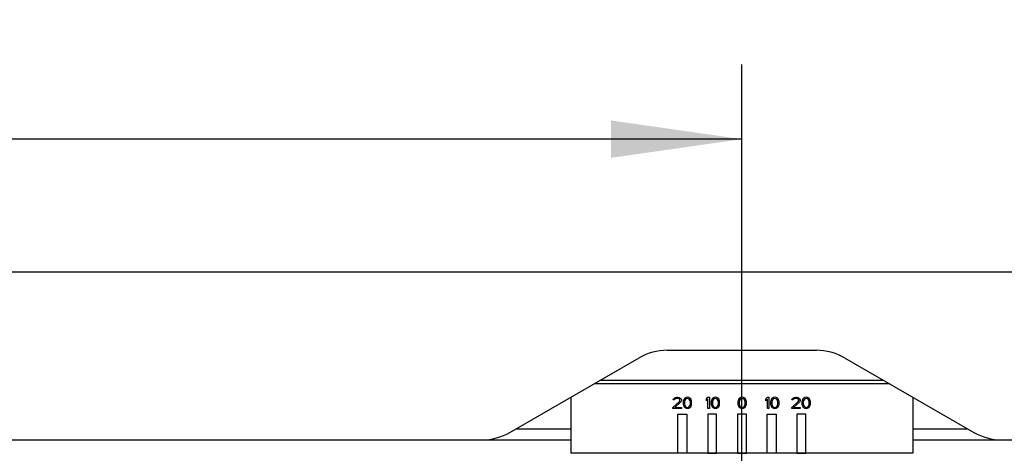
# Model space of a CAD drawing. Header units: millimetres. Extents: x 0 to 420, y 0 to 297.
# Tile 90 of 140: x 128 to 154, y 249 to 261. Entities that reach past the tile are written whole.
import ezdxf

# ---------------------------------------------------------------- set-up
doc = ezdxf.new("R2010")
doc.units = ezdxf.units.MM
doc.header["$LTSCALE"] = 23.1
doc.layers.get('0').update_dxf_attribs({"linetype": 'CONTINUOUS'})
doc.layers.add('03___PRT_ALL_CURVES', color=7, linetype='CONTINUOUS')
doc.layers.add('DIM_PILOTEES', color=7, linetype='CONTINUOUS')
doc.styles.get("Standard").update_dxf_attribs({"font": 'txt', "width": 0.7})
doc.dimstyles.new('DIMSTYLE_1', dxfattribs={"dimtxt": 2.5, "dimasz": 3.5, "dimexe": 2, "dimexo": 0, "dimtad": 1, "dimlfac": 3.333333, "dimdsep": 46, "dimtxsty": 'Standard', "dimblk": '_FILLED', "dimblk1": '_FILLED', "dimblk2": '_FILLED', "dimcen": 0.09, "dimazin": 2, "dimtp": 0.8, "dimtm": 0.8, "dimtfac": 1, "dimtofl": 0, "dimtmove": 0, "dimatfit": 3, "dimldrblk": '_FILLED', "dimfxl": 0, "dimtolj": 1, "dimarcsym": 0})
doc.dimstyles.new('DIMSTYLE_2', dxfattribs={"dimtxt": 2.5, "dimasz": 3.5, "dimexe": 2, "dimexo": 0, "dimtad": 1, "dimlfac": 3.333333, "dimdsep": 46, "dimtxsty": 'Standard', "dimblk": '_FILLED', "dimblk1": '_FILLED', "dimblk2": '_FILLED', "dimcen": 0.09, "dimazin": 2, "dimtp": 0.5, "dimtm": 0.5, "dimtfac": 1, "dimtofl": 0, "dimtmove": 0, "dimatfit": 3, "dimldrblk": '_FILLED', "dimfxl": 0, "dimtolj": 1, "dimarcsym": 0})

# ---------------------------------------------------------------- blocks, each defined once
blk = doc.blocks.new('_FILLED')
at = {"color": 0, "linetype": 'ByBlock'}
blk.add_solid([(0, 0), (-1, 0.1429), (-1, -0.1429)], dxfattribs=at)
blk = doc.blocks.new('*D2')
at = {"layer": 'DIM_PILOTEES', "color": 2, "linetype": 'Continuous'}
for p, q in [((56.84, 253.087), (56.84, 265.977)), ((176.84, 253.087), (176.84, 265.977)), ((56.84, 263.977), (116.84, 263.977)), ((176.84, 263.977), (116.84, 263.977))]:
    blk.add_line(p, q, dxfattribs=at)
at = {"layer": 'DIM_PILOTEES', "color": 2, "linetype": 'Continuous', "xscale": 3.5, "yscale": 3.5, "zscale": 3.5, "rotation": 180}
blk.add_blockref('_FILLED', (56.84, 263.977), dxfattribs=at)
at = {"layer": 'DIM_PILOTEES', "color": 2, "linetype": 'Continuous', "xscale": 3.5, "yscale": 3.5, "zscale": 3.5}
blk.add_blockref('_FILLED', (176.84, 263.977), dxfattribs=at)
at = {"layer": 'DIM_PILOTEES', "color": 2, "linetype": 'Continuous', "insert": (116.505, 267.102), "char_height": 2.5, "width": 8.83929, "attachment_point": 2, "line_spacing_factor": 0.9}
blk.add_mtext('{\\ftxt;\\W0.0001;\\H0.0001;\\~}{\\ftxt;\\W2.3571428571;\\H2.5; }{\\ftxt;\\W0.0001;\\H0.0001;\\~}', dxfattribs=at)
blk = doc.blocks.new('*D3')
at = {"layer": 'DIM_PILOTEES', "color": 2, "linetype": 'Continuous'}
for p, q in [((86.84, 241.74), (86.84, 259.544)), ((146.84, 241.74), (146.84, 259.544)), ((86.84, 257.544), (116.84, 257.544)), ((146.84, 257.544), (116.84, 257.544))]:
    blk.add_line(p, q, dxfattribs=at)
at = {"layer": 'DIM_PILOTEES', "color": 2, "linetype": 'Continuous', "xscale": 3.5, "yscale": 3.5, "zscale": 3.5, "rotation": 180}
blk.add_blockref('_FILLED', (86.84, 257.544), dxfattribs=at)
at = {"layer": 'DIM_PILOTEES', "color": 2, "linetype": 'Continuous', "xscale": 3.5, "yscale": 3.5, "zscale": 3.5}
blk.add_blockref('_FILLED', (146.84, 257.544), dxfattribs=at)
at = {"layer": 'DIM_PILOTEES', "color": 2, "linetype": 'Continuous', "insert": (116.473, 260.669), "char_height": 2.5, "width": 17.41071, "attachment_point": 2, "line_spacing_factor": 0.9}
blk.add_mtext('{\\ftxt;\\W0.0001;\\H0.0001;\\~}{\\ftxt;\\W2.2857142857;\\H2.5; }{\\ftxt;\\W0.0001;\\H0.0001;\\~}{\\ftxt;\\W0.0001;\\H0.0001;\\~}{\\ftxt;\\W2.3571428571;\\H2.5; }{\\ftxt;\\W0.0001;\\H0.0001;\\~}', dxfattribs=at)
blk = doc.blocks.new('*D23')
at = {"layer": 'DIM_PILOTEES', "color": 2, "linetype": 'Continuous'}
for p, q in [((45.89, 195.072), (45.89, 284.202)), ((187.79, 195.072), (187.79, 284.202)), ((45.89, 282.202), (116.84, 282.202)), ((187.79, 282.202), (116.84, 282.202))]:
    blk.add_line(p, q, dxfattribs=at)
at = {"layer": 'DIM_PILOTEES', "color": 2, "linetype": 'Continuous', "xscale": 3.5, "yscale": 3.5, "zscale": 3.5, "rotation": 180}
blk.add_blockref('_FILLED', (45.89, 282.202), dxfattribs=at)
at = {"layer": 'DIM_PILOTEES', "color": 2, "linetype": 'Continuous', "xscale": 3.5, "yscale": 3.5, "zscale": 3.5}
blk.add_blockref('_FILLED', (187.79, 282.202), dxfattribs=at)
at = {"layer": 'DIM_PILOTEES', "color": 2, "linetype": 'Continuous', "insert": (115.829, 285.327), "char_height": 2.5, "width": 8.57143, "attachment_point": 2, "line_spacing_factor": 0.9}
blk.add_mtext('{\\ftxt;\\W0.0001;\\H0.0001;\\~}{\\ftxt;\\W2.2857142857;\\H2.5; }{\\ftxt;\\W0.0001;\\H0.0001;\\~}', dxfattribs=at)

msp = doc.modelspace()

# ---------------------------------------------------------------- linework, layer by layer
at = {"color": 7, "linetype": 'Continuous'}
for p, q in [((57.7404, 253.987), (175.9404, 253.987)), ((144.8423, 251.887), (148.8385, 251.887)), ((140.6316, 249.6879), (144.0923, 251.686)), ((149.5885, 251.686), (153.0493, 249.6879)), ((150.7993, 250.987), (142.8816, 250.987)), ((150.6434, 251.077), (143.0375, 251.077)), ((142.2654, 250.6312), (142.2654, 249.127)), ((151.4154, 250.6312), (151.4154, 249.127)), ((140.8031, 249.787), (142.2654, 249.787)), ((151.4154, 249.787), (152.8777, 249.787)), ((124.3404, 249.487), (142.2654, 249.487)), ((151.4154, 249.487), (169.3404, 249.487)), ((151.4154, 249.127), (142.2654, 249.127))]:
    msp.add_line(p, q, dxfattribs=at)
for centre, start, end in [((144.8423, 250.387), 90, 120), ((148.8385, 250.387), 60, 90), ((139.8816, 250.987), 270, 300), ((153.7993, 250.987), 240, 270)]:
    msp.add_arc(centre, 1.5, start, end, dxfattribs=at)
at = {"layer": '03___PRT_ALL_CURVES', "color": 40, "linetype": 'Continuous'}
for p, q in [((144.9954, 250.3589), (145.1704, 250.5185)), ((145.0017, 250.5568), (145.0079, 250.5823)), ((145.0329, 250.5568), (145.0017, 250.5568)), ((145.0079, 250.5823), (145.0329, 250.6078)), ((145.0329, 250.6078), (145.0579, 250.6206)), ((145.0454, 250.5759), (145.0329, 250.5568)), ((145.0642, 250.5887), (145.0454, 250.5759)), ((145.2017, 250.4993), (145.0454, 250.3589)), ((145.0579, 250.6206), (145.1017, 250.627)), ((145.0954, 250.5951), (145.0642, 250.5887)), ((145.1204, 250.5951), (145.0954, 250.5951)), ((145.1017, 250.627), (145.1267, 250.627)), ((145.1517, 250.5887), (145.1204, 250.5951)), ((145.1267, 250.627), (145.1642, 250.6206)), ((145.1704, 250.5759), (145.1517, 250.5887)), ((145.1642, 250.6206), (145.1892, 250.6078)), ((145.1829, 250.5568), (145.1704, 250.5759)), ((145.1704, 250.5185), (145.1829, 250.544)), ((145.1829, 250.544), (145.1829, 250.5568)), ((145.1892, 250.6078), (145.2142, 250.5823)), ((145.2142, 250.5185), (145.2017, 250.4993)), ((145.2142, 250.5823), (145.2204, 250.5568)), ((145.2204, 250.544), (145.2142, 250.5185)), ((145.2204, 250.5568), (145.2204, 250.544)), ((145.2767, 250.5376), (145.2704, 250.5057)), ((145.2704, 250.5057), (145.2704, 250.4483)), ((145.2704, 250.4483), (145.2767, 250.4163)), ((145.2829, 250.5568), (145.2767, 250.5376)), ((145.2954, 250.5823), (145.2829, 250.5568)), ((145.3142, 250.6014), (145.2954, 250.5823)), ((145.3079, 250.5376), (145.3017, 250.4993)), ((145.3017, 250.4993), (145.3017, 250.4546)), ((145.3017, 250.4546), (145.3079, 250.4163)), ((145.3329, 250.5759), (145.3079, 250.5376)), ((145.3454, 250.6206), (145.3142, 250.6014)), ((145.3517, 250.5887), (145.3329, 250.5759)), ((145.3829, 250.627), (145.3454, 250.6206)), ((145.3829, 250.5951), (145.3517, 250.5887)), ((145.4204, 250.6206), (145.3829, 250.627)), ((145.4142, 250.5887), (145.3829, 250.5951)), ((145.4329, 250.5759), (145.4142, 250.5887)), ((145.4517, 250.6014), (145.4204, 250.6206)), ((145.4579, 250.5376), (145.4329, 250.5759)), ((145.4704, 250.5823), (145.4517, 250.6014)), ((145.4642, 250.4993), (145.4579, 250.5376)), ((145.4579, 250.4163), (145.4642, 250.4546)), ((145.4642, 250.4546), (145.4642, 250.4993)), ((145.4829, 250.5568), (145.4704, 250.5823)), ((145.4892, 250.5376), (145.4829, 250.5568)), ((145.4954, 250.5057), (145.4892, 250.5376)), ((145.4892, 250.4163), (145.4954, 250.4483)), ((145.4954, 250.4483), (145.4954, 250.5057)), ((145.8954, 250.5823), (145.9329, 250.627)), ((145.8954, 250.5312), (145.8954, 250.5823)), ((145.9329, 250.5759), (145.8954, 250.5312)), ((145.9329, 250.627), (145.9704, 250.627)), ((145.9329, 250.327), (145.9329, 250.5759)), ((145.9704, 250.627), (145.9704, 250.327)), ((146.0267, 250.5376), (146.0204, 250.5057)), ((146.0204, 250.5057), (146.0204, 250.4483)), ((146.0204, 250.4483), (146.0267, 250.4163)), ((146.0329, 250.5568), (146.0267, 250.5376)), ((146.0454, 250.5823), (146.0329, 250.5568)), ((146.0642, 250.6014), (146.0454, 250.5823)), ((146.0579, 250.5376), (146.0517, 250.4993)), ((146.0517, 250.4993), (146.0517, 250.4546)), ((146.0517, 250.4546), (146.0579, 250.4163)), ((146.0829, 250.5759), (146.0579, 250.5376)), ((146.0954, 250.6206), (146.0642, 250.6014)), ((146.1017, 250.5887), (146.0829, 250.5759)), ((146.1329, 250.627), (146.0954, 250.6206)), ((146.1329, 250.5951), (146.1017, 250.5887)), ((146.1704, 250.6206), (146.1329, 250.627)), ((146.1642, 250.5887), (146.1329, 250.5951)), ((146.1829, 250.5759), (146.1642, 250.5887)), ((146.2017, 250.6014), (146.1704, 250.6206)), ((146.2079, 250.5376), (146.1829, 250.5759)), ((146.2204, 250.5823), (146.2017, 250.6014)), ((146.2142, 250.4993), (146.2079, 250.5376)), ((146.2079, 250.4163), (146.2142, 250.4546)), ((146.2142, 250.4546), (146.2142, 250.4993)), ((146.2329, 250.5568), (146.2204, 250.5823)), ((146.2392, 250.5376), (146.2329, 250.5568)), ((146.2454, 250.5057), (146.2392, 250.5376)), ((146.2392, 250.4163), (146.2454, 250.4483)), ((146.2454, 250.4483), (146.2454, 250.5057)), ((146.7417, 250.5376), (146.7354, 250.5057)), ((146.7354, 250.5057), (146.7354, 250.4483)), ((146.7354, 250.4483), (146.7417, 250.4163)), ((146.7479, 250.5568), (146.7417, 250.5376)), ((146.7604, 250.5823), (146.7479, 250.5568)), ((146.7792, 250.6014), (146.7604, 250.5823)), ((146.7729, 250.5376), (146.7667, 250.4993)), ((146.7667, 250.4993), (146.7667, 250.4546)), ((146.7667, 250.4546), (146.7729, 250.4163)), ((146.7979, 250.5759), (146.7729, 250.5376)), ((146.8104, 250.6206), (146.7792, 250.6014)), ((146.8167, 250.5887), (146.7979, 250.5759)), ((146.8479, 250.627), (146.8104, 250.6206)), ((146.8479, 250.5951), (146.8167, 250.5887)), ((146.8854, 250.6206), (146.8479, 250.627)), ((146.8792, 250.5887), (146.8479, 250.5951)), ((146.8979, 250.5759), (146.8792, 250.5887)), ((146.9167, 250.6014), (146.8854, 250.6206)), ((146.9229, 250.5376), (146.8979, 250.5759)), ((146.9354, 250.5823), (146.9167, 250.6014)), ((146.9292, 250.4993), (146.9229, 250.5376)), ((146.9229, 250.4163), (146.9292, 250.4546)), ((146.9292, 250.4546), (146.9292, 250.4993)), ((146.9479, 250.5568), (146.9354, 250.5823)), ((146.9542, 250.5376), (146.9479, 250.5568)), ((146.9604, 250.5057), (146.9542, 250.5376)), ((146.9542, 250.4163), (146.9604, 250.4483)), ((146.9604, 250.4483), (146.9604, 250.5057)), ((147.4854, 250.5823), (147.5229, 250.627)), ((147.4854, 250.5312), (147.4854, 250.5823)), ((147.5229, 250.5759), (147.4854, 250.5312)), ((147.5229, 250.627), (147.5604, 250.627)), ((147.5229, 250.327), (147.5229, 250.5759)), ((147.5604, 250.627), (147.5604, 250.327)), ((147.6167, 250.5376), (147.6104, 250.5057)), ((147.6104, 250.5057), (147.6104, 250.4483)), ((147.6104, 250.4483), (147.6167, 250.4163)), ((147.6229, 250.5568), (147.6167, 250.5376)), ((147.6354, 250.5823), (147.6229, 250.5568)), ((147.6542, 250.6014), (147.6354, 250.5823)), ((147.6479, 250.5376), (147.6417, 250.4993)), ((147.6417, 250.4993), (147.6417, 250.4546)), ((147.6417, 250.4546), (147.6479, 250.4163)), ((147.6729, 250.5759), (147.6479, 250.5376)), ((147.6854, 250.6206), (147.6542, 250.6014)), ((147.6917, 250.5887), (147.6729, 250.5759)), ((147.7229, 250.627), (147.6854, 250.6206)), ((147.7229, 250.5951), (147.6917, 250.5887)), ((147.7604, 250.6206), (147.7229, 250.627)), ((147.7542, 250.5887), (147.7229, 250.5951)), ((147.7729, 250.5759), (147.7542, 250.5887)), ((147.7917, 250.6014), (147.7604, 250.6206)), ((147.7979, 250.5376), (147.7729, 250.5759)), ((147.8104, 250.5823), (147.7917, 250.6014)), ((147.8042, 250.4993), (147.7979, 250.5376)), ((147.7979, 250.4163), (147.8042, 250.4546)), ((147.8042, 250.4546), (147.8042, 250.4993)), ((147.8229, 250.5568), (147.8104, 250.5823)), ((147.8292, 250.5376), (147.8229, 250.5568)), ((147.8354, 250.5057), (147.8292, 250.5376)), ((147.8292, 250.4163), (147.8354, 250.4483)), ((147.8354, 250.4483), (147.8354, 250.5057)), ((148.1754, 250.3589), (148.3504, 250.5185)), ((148.1817, 250.5568), (148.1879, 250.5823)), ((148.2129, 250.5568), (148.1817, 250.5568)), ((148.1879, 250.5823), (148.2129, 250.6078)), ((148.2129, 250.6078), (148.2379, 250.6206)), ((148.2254, 250.5759), (148.2129, 250.5568)), ((148.2442, 250.5887), (148.2254, 250.5759)), ((148.3817, 250.4993), (148.2254, 250.3589)), ((148.2379, 250.6206), (148.2817, 250.627)), ((148.2754, 250.5951), (148.2442, 250.5887)), ((148.3004, 250.5951), (148.2754, 250.5951)), ((148.2817, 250.627), (148.3067, 250.627)), ((148.3317, 250.5887), (148.3004, 250.5951)), ((148.3067, 250.627), (148.3442, 250.6206)), ((148.3504, 250.5759), (148.3317, 250.5887)), ((148.3442, 250.6206), (148.3692, 250.6078)), ((148.3629, 250.5568), (148.3504, 250.5759)), ((148.3504, 250.5185), (148.3629, 250.544)), ((148.3629, 250.544), (148.3629, 250.5568)), ((148.3692, 250.6078), (148.3942, 250.5823)), ((148.3942, 250.5185), (148.3817, 250.4993)), ((148.3942, 250.5823), (148.4004, 250.5568)), ((148.4004, 250.544), (148.3942, 250.5185)), ((148.4004, 250.5568), (148.4004, 250.544)), ((148.4567, 250.5376), (148.4504, 250.5057)), ((148.4504, 250.5057), (148.4504, 250.4483)), ((148.4504, 250.4483), (148.4567, 250.4163)), ((148.4629, 250.5568), (148.4567, 250.5376)), ((148.4754, 250.5823), (148.4629, 250.5568)), ((148.4942, 250.6014), (148.4754, 250.5823)), ((148.4879, 250.5376), (148.4817, 250.4993)), ((148.4817, 250.4993), (148.4817, 250.4546)), ((148.4817, 250.4546), (148.4879, 250.4163)), ((148.5129, 250.5759), (148.4879, 250.5376)), ((148.5254, 250.6206), (148.4942, 250.6014)), ((148.5317, 250.5887), (148.5129, 250.5759)), ((148.5629, 250.627), (148.5254, 250.6206)), ((148.5629, 250.5951), (148.5317, 250.5887)), ((148.6004, 250.6206), (148.5629, 250.627)), ((148.5942, 250.5887), (148.5629, 250.5951)), ((148.6129, 250.5759), (148.5942, 250.5887)), ((148.6317, 250.6014), (148.6004, 250.6206)), ((148.6379, 250.5376), (148.6129, 250.5759)), ((148.6504, 250.5823), (148.6317, 250.6014)), ((148.6442, 250.4993), (148.6379, 250.5376)), ((148.6379, 250.4163), (148.6442, 250.4546)), ((148.6442, 250.4546), (148.6442, 250.4993)), ((148.6629, 250.5568), (148.6504, 250.5823)), ((148.6692, 250.5376), (148.6629, 250.5568)), ((148.6754, 250.5057), (148.6692, 250.5376)), ((148.6692, 250.4163), (148.6754, 250.4483)), ((148.6754, 250.4483), (148.6754, 250.5057)), ((144.9954, 250.327), (144.9954, 250.3589)), ((145.2204, 250.327), (144.9954, 250.327)), ((145.0454, 250.3589), (145.2204, 250.3589)), ((145.2204, 250.3589), (145.2204, 250.327)), ((145.2767, 250.4163), (145.2829, 250.3972)), ((145.2829, 250.3972), (145.2954, 250.3717)), ((145.2954, 250.3717), (145.3142, 250.3525)), ((145.3079, 250.4163), (145.3329, 250.378)), ((145.3142, 250.3525), (145.3454, 250.3334)), ((145.3329, 250.378), (145.3517, 250.3653)), ((145.3454, 250.3334), (145.3829, 250.327)), ((145.3517, 250.3653), (145.3829, 250.3589)), ((145.3829, 250.3589), (145.4142, 250.3653)), ((145.3829, 250.327), (145.4204, 250.3334)), ((145.4142, 250.3653), (145.4329, 250.378)), ((145.4204, 250.3334), (145.4517, 250.3525)), ((145.4329, 250.378), (145.4579, 250.4163)), ((145.4517, 250.3525), (145.4704, 250.3717)), ((145.4704, 250.3717), (145.4829, 250.3972)), ((145.4829, 250.3972), (145.4892, 250.4163)), ((145.9704, 250.327), (145.9329, 250.327)), ((146.0267, 250.4163), (146.0329, 250.3972)), ((146.0329, 250.3972), (146.0454, 250.3717)), ((146.0454, 250.3717), (146.0642, 250.3525)), ((146.0579, 250.4163), (146.0829, 250.378)), ((146.0642, 250.3525), (146.0954, 250.3334)), ((146.0829, 250.378), (146.1017, 250.3653)), ((146.0954, 250.3334), (146.1329, 250.327)), ((146.1017, 250.3653), (146.1329, 250.3589)), ((146.1329, 250.3589), (146.1642, 250.3653)), ((146.1329, 250.327), (146.1704, 250.3334)), ((146.1642, 250.3653), (146.1829, 250.378)), ((146.1704, 250.3334), (146.2017, 250.3525)), ((146.1829, 250.378), (146.2079, 250.4163)), ((146.2017, 250.3525), (146.2204, 250.3717)), ((146.2204, 250.3717), (146.2329, 250.3972)), ((146.2329, 250.3972), (146.2392, 250.4163)), ((146.7417, 250.4163), (146.7479, 250.3972)), ((146.7479, 250.3972), (146.7604, 250.3717)), ((146.7604, 250.3717), (146.7792, 250.3525)), ((146.7729, 250.4163), (146.7979, 250.378)), ((146.7792, 250.3525), (146.8104, 250.3334)), ((146.7979, 250.378), (146.8167, 250.3653)), ((146.8104, 250.3334), (146.8479, 250.327)), ((146.8167, 250.3653), (146.8479, 250.3589)), ((146.8479, 250.3589), (146.8792, 250.3653)), ((146.8479, 250.327), (146.8854, 250.3334)), ((146.8792, 250.3653), (146.8979, 250.378)), ((146.8854, 250.3334), (146.9167, 250.3525)), ((146.8979, 250.378), (146.9229, 250.4163)), ((146.9167, 250.3525), (146.9354, 250.3717)), ((146.9354, 250.3717), (146.9479, 250.3972)), ((146.9479, 250.3972), (146.9542, 250.4163)), ((147.5604, 250.327), (147.5229, 250.327)), ((147.6167, 250.4163), (147.6229, 250.3972)), ((147.6229, 250.3972), (147.6354, 250.3717)), ((147.6354, 250.3717), (147.6542, 250.3525)), ((147.6479, 250.4163), (147.6729, 250.378)), ((147.6542, 250.3525), (147.6854, 250.3334)), ((147.6729, 250.378), (147.6917, 250.3653)), ((147.6854, 250.3334), (147.7229, 250.327)), ((147.6917, 250.3653), (147.7229, 250.3589)), ((147.7229, 250.3589), (147.7542, 250.3653)), ((147.7229, 250.327), (147.7604, 250.3334)), ((147.7542, 250.3653), (147.7729, 250.378)), ((147.7604, 250.3334), (147.7917, 250.3525)), ((147.7729, 250.378), (147.7979, 250.4163)), ((147.7917, 250.3525), (147.8104, 250.3717)), ((147.8104, 250.3717), (147.8229, 250.3972)), ((147.8229, 250.3972), (147.8292, 250.4163)), ((148.1754, 250.327), (148.1754, 250.3589)), ((148.4004, 250.327), (148.1754, 250.327)), ((148.2254, 250.3589), (148.4004, 250.3589)), ((148.4004, 250.3589), (148.4004, 250.327)), ((148.4567, 250.4163), (148.4629, 250.3972)), ((148.4629, 250.3972), (148.4754, 250.3717)), ((148.4754, 250.3717), (148.4942, 250.3525)), ((148.4879, 250.4163), (148.5129, 250.378)), ((148.4942, 250.3525), (148.5254, 250.3334)), ((148.5129, 250.378), (148.5317, 250.3653)), ((148.5254, 250.3334), (148.5629, 250.327)), ((148.5317, 250.3653), (148.5629, 250.3589)), ((148.5629, 250.3589), (148.5942, 250.3653)), ((148.5629, 250.327), (148.6004, 250.3334)), ((148.5942, 250.3653), (148.6129, 250.378)), ((148.6004, 250.3334), (148.6317, 250.3525)), ((148.6129, 250.378), (148.6379, 250.4163)), ((148.6317, 250.3525), (148.6504, 250.3717)), ((148.6504, 250.3717), (148.6629, 250.3972)), ((148.6629, 250.3972), (148.6692, 250.4163)), ((145.1304, 249.127), (145.1304, 250.177)), ((145.1304, 250.177), (145.3704, 250.177)), ((145.3704, 250.177), (145.3704, 249.127)), ((145.9254, 250.177), (145.9254, 249.127)), ((146.1654, 250.177), (145.9254, 250.177)), ((146.1654, 249.127), (146.1654, 250.177)), ((146.7204, 250.177), (146.7204, 249.127)), ((146.9604, 250.177), (146.7204, 250.177)), ((146.9604, 249.127), (146.9604, 250.177)), ((147.5154, 249.127), (147.5154, 250.177)), ((147.5154, 250.177), (147.7554, 250.177)), ((147.7554, 250.177), (147.7554, 249.127)), ((148.3104, 250.177), (148.3104, 249.127)), ((148.5504, 250.177), (148.3104, 250.177)), ((148.5504, 249.127), (148.5504, 250.177)), ((145.3704, 249.127), (145.1304, 249.127)), ((145.9254, 249.127), (146.1654, 249.127)), ((146.7204, 249.127), (146.9604, 249.127)), ((147.7554, 249.127), (147.5154, 249.127)), ((148.3104, 249.127), (148.5504, 249.127))]:
    msp.add_line(p, q, dxfattribs=at)

# ---------------------------------------------------------------- dimensions: what is measured, and where the dimension line sits
at = {"layer": 'DIM_PILOTEES', "color": 2, "linetype": 'Continuous'}
for base, p1, p2, text, dimstyle, picture, middle in [((187.7904, 282.2023), (45.8904, 195.0723), (187.7904, 195.0723), '{\\ftxt;\\W0.0001;\\H0.0001;\\~}{\\ftxt;\\W2.2857142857;\\H2.5; }{\\ftxt;\\W0.0001;\\H0.0001;\\~}', 'DIMSTYLE_1', '*D23', (115.4714, 282.2023)), ((176.8404, 263.9771), (56.8404, 253.087), (176.8404, 253.087), '{\\ftxt;\\W0.0001;\\H0.0001;\\~}{\\ftxt;\\W2.3571428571;\\H2.5; }{\\ftxt;\\W0.0001;\\H0.0001;\\~}', 'DIMSTYLE_2', '*D2', (116.1474, 263.9771)), ((146.8404, 257.544), (86.8404, 241.7401), (146.8404, 241.7401), '{\\ftxt;\\W0.0001;\\H0.0001;\\~}{\\ftxt;\\W2.2857142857;\\H2.5; }{\\ftxt;\\W0.0001;\\H0.0001;\\~}{\\ftxt;\\W0.0001;\\H0.0001;\\~}{\\ftxt;\\W2.3571428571;\\H2.5; }{\\ftxt;\\W0.0001;\\H0.0001;\\~}', 'DIMSTYLE_2', '*D3', (116.3836, 257.544))]:
    dim = msp.add_linear_dim(base=base, p1=p1, p2=p2, text=text, dimstyle=dimstyle, dxfattribs=at)
    dim.commit()
    dim.dimension.update_dxf_attribs({"geometry": picture, "text_midpoint": middle, "dimtype": 160})

doc.saveas('drawing.dxf')
